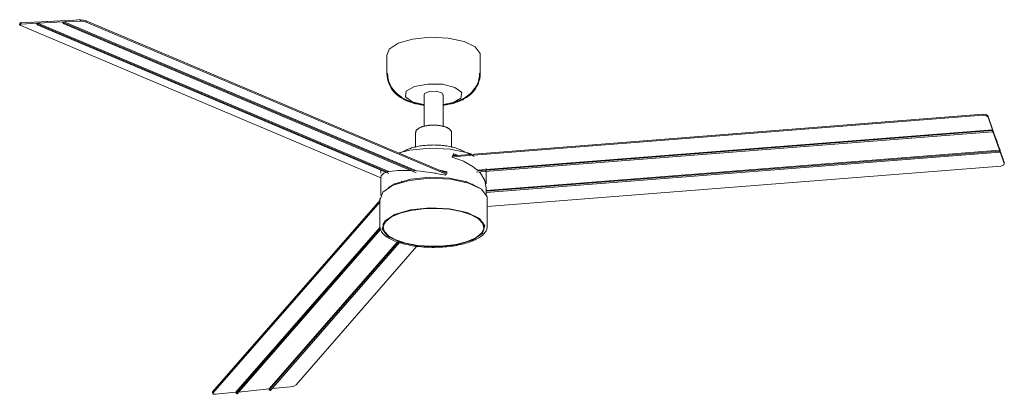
# Model space of a CAD drawing. Header units: millimetres. Extents: x 5571 to 11687, y -551 to 7395.
# Tile 2 of 3: x 7839 to 9209, y -551 to -29. Entities that reach past the tile are written whole.
import ezdxf

# ---------------------------------------------------------------- set-up
doc = ezdxf.new("R2010")
doc.units = ezdxf.units.MM
doc.layers.add('0_87', color=7, linetype='Continuous', lineweight=9)
doc.layers.add('Aparatos eléctricos', color=7, linetype='Continuous', lineweight=9)

# ---------------------------------------------------------------- blocks, each defined once
blk = doc.blocks.new('34287-1TW - 34287-1TW CRUISER XL LED Black fan with DC motor-587021-00 Isometrico PDF')
at = {"layer": '0_87'}
for p, q in [((4685.4, -33.7), (4685.1, -35.3)), ((4686.7, -32.8), (4685.4, -33.8)), ((5187.9, -248.8), (4686.6, -36.6)), ((4687.3, -33), (4687, -34.7)), ((4687, -34.7), (4709.2, -33.6)), ((4687.8, -33.2), (4687.3, -33)), ((4691.8, -32.5), (4687.8, -33.2)), ((4693, -32.9), (4691.8, -32.5)), ((4696.9, -32.3), (4693, -32.9)), ((4698.1, -32.7), (4696.9, -32.3)), ((4702.1, -32), (4698.1, -32.7)), ((4703.2, -32.4), (4702.1, -32)), ((4707.2, -31.8), (4703.2, -32.4)), ((4708.4, -32.2), (4707.2, -31.8)), ((4712.3, -31.5), (4708.4, -32.2)), ((4709.2, -33.6), (4708.9, -35)), ((4709.3, -35.9), (5198.8, -243.1)), ((4710.4, -34.9), (4710.6, -33.5)), ((5197.3, -241.1), (4710.4, -34.9)), ((4710.6, -33.5), (4745.5, -31.7)), ((4710.6, -33.5), (5199, -240.2)), ((4713.5, -31.9), (4712.3, -31.5)), ((4717.5, -31.2), (4713.5, -31.9)), ((4718.6, -31.6), (4717.5, -31.2)), ((4722.6, -31), (4718.6, -31.6)), ((4723.7, -31.4), (4722.6, -31)), ((4727.7, -30.7), (4723.7, -31.4)), ((4728.9, -31.1), (4727.7, -30.7)), ((4732.8, -30.5), (4728.9, -31.1)), ((4734, -30.9), (4732.8, -30.5)), ((4738, -30.2), (4734, -30.9)), ((4739.1, -30.6), (4738, -30.2)), ((4743.1, -29.9), (4739.1, -30.6)), ((4744.2, -30.3), (4743.1, -29.9)), ((4748.2, -29.7), (4744.2, -30.3)), ((4745.5, -31.7), (4745.3, -33.2)), ((4745.6, -34), (5236.7, -241.9)), ((4746.7, -33.1), (4747, -31.6)), ((5233.9, -239.3), (4746.7, -33.1)), ((4747, -31.6), (4769.1, -30.5)), ((4747, -31.6), (5237.2, -239.2)), ((4749.4, -30.1), (4748.2, -29.7)), ((4753.3, -29.4), (4749.4, -30.1)), ((4754.5, -29.8), (4753.3, -29.4)), ((4758.5, -29.2), (4754.5, -29.8)), ((4759.6, -29.6), (4758.5, -29.2)), ((4763.6, -28.9), (4759.6, -29.6)), ((4764.7, -29.3), (4763.6, -28.9)), ((4764.7, -29.3), (4768.7, -28.6)), ((4769.4, -28.9), (4768.7, -28.6)), ((4769.1, -30.5), (4769.4, -28.9)), ((4769.4, -28.9), (4769.7, -29.1)), ((4777.8, -30.1), (4777.5, -32)), ((5279.5, -244.5), (4777.5, -32)), ((5280.2, -242.7), (4777.8, -30.1)), ((5287.3, -219.7), (6025.6, -161.6)), ((5287.9, -218.3), (6025.7, -160.3)), ((6025.7, -160.3), (6025.6, -161.6)), ((6032.8, -163.1), (6032.7, -164.5)), ((6032.9, -163.8), (6032.8, -163.1)), ((6034, -166.4), (6032.9, -163.8)), ((6032.7, -164.5), (6038.7, -181.9)), ((6034.3, -167.8), (6034, -166.4)), ((6035.4, -170.4), (6034.3, -167.8)), ((6035.7, -171.8), (6035.4, -170.4)), ((6036.8, -174.4), (6035.7, -171.8)), ((6037.1, -175.8), (6036.8, -174.4)), ((6038.2, -178.4), (6037.1, -175.8)), ((5321, -241.1), (6039, -184.7)), ((5322.2, -238.2), (6038.7, -181.9)), ((6038.7, -183.1), (5322.9, -239.4)), ((6038.5, -179.8), (6038.2, -178.4)), ((6039.6, -182.5), (6038.5, -179.8)), ((6038.7, -181.9), (6038.7, -183.1)), ((6039.1, -184.3), (6039.1, -183)), ((6039.1, -183), (6048.7, -210.3)), ((6039.9, -183.8), (6039.6, -182.5)), ((6041, -186.5), (6039.9, -183.8)), ((6041.3, -187.8), (6041, -186.5)), ((6042.4, -190.5), (6041.3, -187.8)), ((6042.7, -191.8), (6042.4, -190.5)), ((6043.8, -194.5), (6042.7, -191.8)), ((6044.1, -195.8), (6043.8, -194.5)), ((6045.2, -198.5), (6044.1, -195.8)), ((6045.5, -199.9), (6045.2, -198.5)), ((6046.6, -202.5), (6045.5, -199.9)), ((6046.9, -203.9), (6046.6, -202.5)), ((6048, -206.5), (6046.9, -203.9)), ((5334.3, -266.5), (6048.7, -210.3)), ((6048.6, -211.6), (5334.3, -267.7)), ((5334.3, -269.3), (6048.9, -213.1)), ((6048.3, -207.9), (6048, -206.5)), ((6049.4, -210.5), (6048.3, -207.9)), ((6048.7, -210.3), (6048.6, -211.6)), ((6049, -212.7), (6049.1, -211.5)), ((6049.1, -211.5), (6055.1, -228.8)), ((6049.7, -211.9), (6049.4, -210.5)), ((6050.8, -214.5), (6049.7, -211.9)), ((6051.1, -215.9), (6050.8, -214.5)), ((6052.2, -218.6), (6051.1, -215.9)), ((6052.5, -219.9), (6052.2, -218.6)), ((5335.6, -288.9), (6050.4, -232.7)), ((6053.6, -222.6), (6052.5, -219.9)), ((6053.9, -223.9), (6053.6, -222.6)), ((6053.9, -223.9), (6055, -226.6)), ((6055.2, -227.4), (6055, -226.6)), ((6055.1, -228.8), (6055.2, -227.4)), ((6055.2, -229.6), (6055.3, -228.3)), ((6055.3, -228.3), (6055.3, -227.9)), ((5263, -242.4), (5264.2, -242.6)), ((5316.5, -258), (5316.5, -258.5)), ((5186.6, -279.9), (4953.6, -547)), ((5186.6, -282.3), (4954, -548.9)), ((4985.9, -547.7), (5186.6, -317.6)), ((5186.8, -319.2), (4986.2, -549.1)), ((4987.9, -549.6), (5187.3, -321.1)), ((5032.2, -543), (5210.8, -338.3)), ((5212, -338.7), (5032.5, -544.4)), ((5034.2, -545), (5213.7, -339.2)), ((5238, -344.3), (5069.7, -537.3)), ((4953.3, -547.9), (4953.7, -549.7)), ((4953.6, -547), (4954, -548.9)), ((4953.6, -547), (4953.6, -548.3)), ((4985.9, -547.7), (4957.7, -550.5)), ((4986.2, -549.1), (4985.9, -547.7)), ((5032.2, -543), (4989.6, -547.3)), ((5032.5, -544.4), (5032.2, -543)), ((5062.2, -540), (5035.9, -542.6))]:
    blk.add_line(p, q, dxfattribs=at)
for points in [[(4686.6, -36.6, 0), (4685.1, -35.3, 0), (4687, -34.7, 0)], [(4687.3, -33, 0), (4687, -32.9, 0), (4686.7, -32.8, 0)], [(4708.9, -35, 0), (4709.5, -35.9, 0), (4710.4, -34.9, 0)], [(4745.3, -33.2, 0), (4745.8, -34.1, 0), (4746.7, -33.1, 0)], [(4777.5, -32, 0), (4773.4, -30.9, 0), (4769.1, -30.5, 0)], [(4769.9, -29, 0), (4769.7, -29, 0), (4769.4, -28.9, 0)], [(4777.8, -30.1, 0), (4774, -29.1, 0), (4769.9, -29, 0)], [(6025.6, -161.6, 0), (6030.1, -162.3, 0), (6032.7, -164.5, 0)], [(6032.5, -162.4, 0), (6029.8, -160.7, 0), (6025.7, -160.3, 0)], [(6032.8, -163.1, 0), (6032.7, -162.8, 0), (6032.5, -162.4, 0)], [(6038.7, -183.1, 0), (6038.8, -184.5, 0), (6039.1, -184.3, 0)], [(6048.6, -211.6, 0), (6048.8, -212.9, 0), (6049, -212.7, 0)], [(6050.4, -232.7, 0), (6054.2, -231.4, 0), (6055.1, -228.8, 0)], [(6055.3, -227.9, 0), (6055.3, -227.7, 0), (6055.2, -227.4, 0)], [(5214.3, -238.5, 0), (5214.5, -238.5, 0), (5214.8, -238.5, 0)], [(5034.2, -544.7, 0), (5033.6, -545.2, 0), (5032.5, -544.4, 0)], [(5069.7, -537.3, 0), (5066.7, -539, 0), (5062.2, -540, 0)], [(4954, -548.9, 0), (4954.3, -550.3, 0), (4957.7, -550.5, 0)], [(4987.9, -549.3, 0), (4987.4, -549.9, 0), (4986.2, -549.1, 0)]]:
    blk.add_polyline3d(points, dxfattribs=at)
at = {"layer": 'Aparatos eléctricos', "color": 9, "true_color": 0xc0c0c0}
for p, q in [((5196.1, -77.5), (5196.1, -103.3)), ((5326.1, -103.3), (5326.1, -77.5)), ((5247.9, -133.1), (5247.9, -177.2)), ((5274.4, -177.2), (5274.4, -133.1)), ((5236.1, -186.3), (5236.1, -206)), ((5286.1, -205.9), (5286.1, -186.3)), ((5221.4, -210.9), (5213.7, -214.6)), ((5292.4, -218), (5288.6, -216.8)), ((5289.1, -215.5), (5295.9, -217.7)), ((5317.5, -219), (5300.9, -210.9)), ((5187.9, -238.5), (5187.9, -242.3)), ((5269.6, -238.2), (5280.1, -240.4)), ((5279.9, -240.9), (5272, -239.2)), ((5278.3, -244.2), (5277.9, -245.1)), ((5280.1, -240.4), (5279.2, -242.3)), ((5334.3, -257.2), (5334.3, -236.1)), ((5187.9, -247.6), (5187.9, -273.5)), ((5207.5, -257.3), (5207.5, -258.1)), ((5217.5, -253.8), (5216.2, -255.2)), ((5314.7, -258.1), (5314.7, -257.3)), ((5334.3, -273.5), (5334.3, -262.4)), ((5334.3, -273.5), (5334.3, -273.7)), ((5186.5, -277.6), (5186.5, -317)), ((5335.7, -317), (5335.7, -277.6)), ((5191, -315.1), (5191, -317.9)), ((5330.3, -311), (5331.1, -316.6)), ((5331.2, -317.9), (5331.2, -315.1))]:
    blk.add_line(p, q, dxfattribs=at)
for points in [[(5196.2, -78.6, 0), (5199.4, -69.8, 0), (5211.9, -61.5, 0), (5231.8, -55.6, 0), (5256.3, -53, 0), (5281.5, -54.2, 0)], [(5281.5, -54.2, 0), (5303.5, -58.9, 0), (5319.1, -66.5, 0), (5325.9, -75.7, 0), (5326, -78.9, 0)], [(5196.1, -103.3, 0), (5196.3, -107.3, 0), (5196.9, -111.2, 0), (5197.9, -114.9, 0), (5199.2, -118.3, 0), (5200.7, -121.4, 0), (5202.3, -124.2, 0), (5204.1, -126.7, 0), (5205.9, -129, 0), (5207.8, -131, 0), (5209.7, -132.7, 0), (5211.5, -134.3, 0), (5213.4, -135.7, 0), (5215.2, -137, 0), (5217, -138.1, 0), (5218.8, -139.1, 0), (5220.5, -140.1, 0), (5222.3, -140.9, 0), (5224, -141.7, 0), (5225.8, -142.4, 0), (5227.5, -143.1, 0), (5229.2, -143.7, 0), (5230.9, -144.2, 0), (5232.6, -144.8, 0), (5234.4, -145.2, 0), (5236.1, -145.7, 0), (5237.8, -146.1, 0), (5239.5, -146.4, 0), (5241.3, -146.8, 0), (5243, -147.1, 0), (5244.7, -147.3, 0), (5246.5, -147.6, 0), (5247, -147.7, 0)], [(5197.1, -103.3, 0), (5197.3, -107.2, 0), (5197.9, -111, 0), (5198.9, -114.6, 0), (5200.1, -117.9, 0), (5201.6, -120.9, 0), (5203.2, -123.7, 0), (5204.9, -126.1, 0), (5206.7, -128.3, 0), (5208.5, -130.3, 0), (5210.3, -132, 0), (5212.2, -133.5, 0), (5214, -134.9, 0), (5215.8, -136.1, 0), (5217.5, -137.3, 0), (5219.3, -138.3, 0), (5221, -139.2, 0), (5222.7, -140, 0), (5224.4, -140.8, 0), (5226.1, -141.5, 0), (5227.8, -142.1, 0), (5229.5, -142.7, 0), (5231.2, -143.3, 0), (5232.9, -143.8, 0), (5234.6, -144.3, 0), (5236.3, -144.7, 0), (5238, -145.1, 0), (5239.7, -145.5, 0), (5241.4, -145.8, 0), (5243.2, -146.1, 0), (5244.9, -146.4, 0), (5246.6, -146.6, 0), (5247.2, -146.7, 0)], [(5326.1, -103.3, 0), (5325.9, -107.3, 0), (5325.3, -111.2, 0), (5324.3, -114.9, 0), (5323, -118.3, 0), (5321.5, -121.4, 0), (5319.9, -124.2, 0), (5318.1, -126.7, 0), (5316.3, -129, 0), (5314.4, -131, 0), (5312.5, -132.7, 0), (5310.7, -134.3, 0), (5308.8, -135.7, 0), (5307, -137, 0), (5305.2, -138.1, 0), (5303.4, -139.1, 0), (5301.7, -140.1, 0), (5299.9, -140.9, 0), (5298.2, -141.7, 0), (5296.4, -142.4, 0), (5294.7, -143.1, 0), (5293, -143.7, 0), (5291.3, -144.2, 0), (5289.6, -144.8, 0), (5287.9, -145.2, 0), (5286.1, -145.7, 0), (5284.4, -146.1, 0), (5282.7, -146.4, 0), (5281, -146.8, 0), (5279.2, -147.1, 0), (5277.5, -147.3, 0), (5275.7, -147.6, 0), (5274.3, -147.8, 0)], [(5325.1, -103.3, 0), (5324.9, -107.2, 0), (5324.3, -111, 0), (5323.4, -114.6, 0), (5322.1, -117.9, 0), (5320.7, -120.9, 0), (5319, -123.7, 0), (5317.3, -126.1, 0), (5315.5, -128.3, 0), (5313.7, -130.3, 0), (5311.9, -132, 0), (5310.1, -133.5, 0), (5308.2, -134.9, 0), (5306.5, -136.1, 0), (5304.7, -137.3, 0), (5302.9, -138.3, 0), (5301.2, -139.2, 0), (5299.5, -140, 0), (5297.8, -140.8, 0), (5296.1, -141.5, 0), (5294.4, -142.1, 0), (5292.7, -142.7, 0), (5291, -143.3, 0), (5289.3, -143.8, 0), (5287.6, -144.3, 0), (5285.9, -144.7, 0), (5284.2, -145.1, 0), (5282.5, -145.5, 0), (5280.8, -145.8, 0), (5279.1, -146.1, 0), (5277.3, -146.4, 0), (5275.6, -146.6, 0), (5274.3, -146.8, 0)], [(5273.6, -118.7, 0), (5253, -118.3, 0), (5234.5, -121.8, 0), (5223.1, -128.3, 0), (5221.9, -136.2, 0), (5231.3, -143.1, 0), (5247.9, -147.3, 0)], [(5274.4, -147.3, 0), (5287.7, -144.4, 0), (5299.1, -137.8, 0), (5300.3, -130, 0), (5290.9, -123, 0), (5273.6, -118.7, 0)], [(5265.3, -128.3, 0), (5255.1, -128.6, 0), (5248.5, -131.5, 0), (5248, -133.1, 0)], [(5274.2, -133.4, 0), (5272.9, -130.8, 0), (5265.3, -128.3, 0)], [(5247.9, -147.8, 0), (5247.4, -147.7, 0), (5247, -147.7, 0)], [(5247.9, -146.8, 0), (5247.6, -146.7, 0), (5247.2, -146.7, 0)], [(5236.1, -186.3, 0), (5236.2, -185.7, 0), (5236.2, -185.1, 0), (5236.4, -184.6, 0), (5236.6, -184.1, 0), (5236.8, -183.6, 0), (5237.1, -183.1, 0), (5237.4, -182.6, 0), (5237.8, -182.2, 0), (5238.2, -181.8, 0), (5238.6, -181.4, 0), (5239.1, -181, 0), (5239.6, -180.6, 0), (5240.1, -180.2, 0), (5240.6, -179.9, 0), (5241.2, -179.6, 0), (5241.8, -179.3, 0), (5242.4, -179, 0), (5243.1, -178.7, 0), (5243.7, -178.4, 0), (5244.4, -178.1, 0), (5245.1, -177.9, 0), (5245.9, -177.6, 0), (5246.7, -177.4, 0), (5247.4, -177.2, 0), (5248.2, -177, 0), (5249.1, -176.8, 0), (5249.9, -176.6, 0), (5250.7, -176.4, 0), (5251.6, -176.3, 0), (5252.5, -176.2, 0), (5253.4, -176, 0), (5254.3, -175.9, 0), (5255.2, -175.8, 0), (5256.1, -175.7, 0), (5257.1, -175.7, 0), (5258, -175.6, 0), (5259, -175.6, 0), (5259.9, -175.6, 0), (5260.9, -175.6, 0), (5261.8, -175.6, 0), (5262.7, -175.6, 0), (5263.7, -175.6, 0), (5264.6, -175.6, 0), (5265.6, -175.7, 0), (5266.5, -175.8, 0), (5267.4, -175.9, 0), (5268.3, -176, 0), (5268.5, -176, 0)], [(5286.1, -186.3, 0), (5286.1, -185.7, 0), (5286, -185.1, 0), (5285.8, -184.6, 0), (5285.6, -184.1, 0), (5285.4, -183.6, 0), (5285.1, -183.1, 0), (5284.8, -182.6, 0), (5284.4, -182.2, 0), (5284, -181.8, 0), (5283.6, -181.4, 0), (5283.1, -181, 0), (5282.6, -180.6, 0), (5282.1, -180.2, 0), (5281.6, -179.9, 0), (5281, -179.6, 0), (5280.4, -179.3, 0), (5279.8, -179, 0), (5279.2, -178.7, 0), (5278.5, -178.4, 0), (5277.8, -178.1, 0), (5277.1, -177.9, 0), (5276.3, -177.6, 0), (5275.6, -177.4, 0), (5274.8, -177.2, 0), (5274, -177, 0), (5273.2, -176.8, 0), (5272.3, -176.6, 0), (5271.5, -176.4, 0), (5270.6, -176.3, 0), (5269.7, -176.2, 0), (5268.8, -176, 0), (5268.5, -176, 0)], [(5221.4, -210.9, 0), (5222.8, -210.2, 0), (5224.3, -209.6, 0), (5225.8, -209, 0), (5227.3, -208.4, 0), (5228.9, -207.9, 0), (5230.5, -207.3, 0), (5232.1, -206.9, 0), (5233.8, -206.4, 0), (5235.5, -206, 0), (5237.2, -205.6, 0), (5239, -205.3, 0), (5240.8, -204.9, 0), (5242.6, -204.6, 0), (5244.4, -204.4, 0), (5246.2, -204.1, 0), (5248.1, -203.9, 0), (5250, -203.7, 0), (5251.9, -203.6, 0), (5253.8, -203.5, 0), (5255.7, -203.4, 0), (5257.6, -203.3, 0), (5259.5, -203.3, 0), (5261.4, -203.2, 0), (5263.3, -203.3, 0), (5265.3, -203.3, 0), (5267.2, -203.4, 0), (5269.1, -203.5, 0), (5271, -203.6, 0), (5272.9, -203.8, 0), (5274.7, -204, 0), (5276.2, -204.2, 0)], [(5300.9, -210.9, 0), (5299.4, -210.2, 0), (5297.9, -209.6, 0), (5296.4, -209, 0), (5294.9, -208.4, 0), (5293.3, -207.9, 0), (5291.7, -207.3, 0), (5290.1, -206.9, 0), (5288.4, -206.4, 0), (5286.7, -206, 0), (5285, -205.6, 0), (5283.2, -205.3, 0), (5281.5, -204.9, 0), (5279.7, -204.6, 0), (5277.8, -204.4, 0), (5276.2, -204.2, 0)], [(5284, -208.9, 0), (5255.7, -207.6, 0), (5228.1, -210.4, 0), (5213, -214.3, 0)], [(5314.5, -216.2, 0), (5308.9, -214.2, 0), (5284, -208.9, 0)], [(5287, -220.2, 0), (5288.1, -217.8, 0), (5289.1, -215.5, 0)], [(5323.1, -239, 0), (5316.3, -233.4, 0), (5302.9, -225.8, 0), (5287, -220.2, 0)], [(5194.7, -241.4, 0), (5191.8, -242.6, 0), (5188.1, -246.2, 0), (5187.9, -248.3, 0)], [(5229, -238.6, 0), (5225.7, -238.5, 0), (5211.2, -238.7, 0), (5199.6, -240.1, 0), (5197.2, -240.6, 0)], [(5277.9, -245.1, 0), (5260.1, -241.8, 0), (5242.3, -239.6, 0), (5234, -238.9, 0)], [(5334.3, -263.2, 0), (5332.5, -252.7, 0), (5326.3, -242.5, 0), (5324.9, -240.9, 0)], [(5284.5, -250.9, 0), (5255.6, -249.5, 0), (5227.5, -252.5, 0), (5204.6, -259.2, 0), (5190.3, -268.8, 0), (5186.6, -278.9, 0)], [(5283.3, -249.4, 0), (5255.8, -248.1, 0), (5229.2, -250.9, 0), (5207.4, -257.4, 0), (5198.6, -262.2, 0)], [(5324.8, -263, 0), (5324.5, -262.8, 0), (5307.4, -254.5, 0), (5283.3, -249.4, 0)], [(5335.5, -279.2, 0), (5335.5, -275.5, 0), (5327.7, -264.9, 0), (5309.8, -256.3, 0), (5284.5, -250.9, 0)], [(5306, -255.1, 0), (5305.2, -254.2, 0), (5304.7, -253.8, 0)], [(5283.5, -292.2, 0), (5255.8, -290.9, 0), (5228.9, -293.7, 0), (5206.9, -300.2, 0), (5193.1, -309.4, 0), (5189.7, -319.9, 0), (5197.2, -330.1, 0), (5214.4, -338.4, 0), (5238.7, -343.6, 0)], [(5283.1, -292.8, 0), (5265.1, -291.5, 0), (5246.8, -292, 0), (5229.6, -294.3, 0), (5214.4, -298.1, 0), (5202.5, -303.4, 0), (5194.5, -309.6, 0), (5191.1, -316.4, 0), (5192.5, -323.3, 0), (5198.5, -329.8, 0), (5208.8, -335.5, 0), (5222.7, -340.1, 0), (5239.2, -343.1, 0)], [(5238.7, -343.6, 0), (5266.4, -344.9, 0), (5293.3, -342.1, 0), (5315.3, -335.6, 0), (5329.1, -326.4, 0), (5332.5, -315.9, 0), (5325, -305.7, 0), (5307.8, -297.4, 0), (5283.5, -292.2, 0)], [(5239.2, -343.1, 0), (5257.1, -344.3, 0), (5275.4, -343.8, 0), (5292.7, -341.6, 0), (5307.8, -337.7, 0), (5319.7, -332.4, 0), (5327.7, -326.2, 0), (5331.1, -319.4, 0), (5329.7, -312.5, 0), (5323.7, -306, 0), (5313.4, -300.3, 0), (5299.5, -295.8, 0), (5283.1, -292.8, 0)], [(5191.1, -316.4, 0), (5191.1, -313.6, 0), (5191.8, -311.2, 0)], [(5186.5, -317, 0), (5186.6, -318.2, 0), (5186.8, -319.4, 0), (5187.1, -320.6, 0), (5187.5, -321.8, 0), (5188.1, -323, 0), (5188.8, -324.1, 0), (5189.6, -325.3, 0), (5190.5, -326.4, 0), (5191.5, -327.5, 0), (5192.7, -328.6, 0), (5193.9, -329.6, 0), (5195.2, -330.6, 0), (5196.7, -331.6, 0), (5198.2, -332.6, 0), (5199.9, -333.6, 0), (5201.6, -334.5, 0), (5203.5, -335.4, 0), (5205.4, -336.2, 0), (5207.4, -337.1, 0), (5209.5, -337.9, 0), (5211.7, -338.6, 0), (5213.9, -339.4, 0), (5216.2, -340.1, 0), (5218.6, -340.7, 0), (5221.1, -341.3, 0), (5223.6, -341.9, 0), (5226.2, -342.5, 0), (5228.9, -343, 0), (5231.6, -343.5, 0), (5234.3, -343.9, 0), (5237.1, -344.3, 0), (5237.9, -344.4, 0)], [(5335.7, -317, 0), (5335.6, -318.2, 0), (5335.4, -319.4, 0), (5335.1, -320.6, 0), (5334.7, -321.8, 0), (5334.1, -323, 0), (5333.4, -324.1, 0), (5332.6, -325.3, 0), (5331.7, -326.4, 0), (5330.7, -327.5, 0), (5329.6, -328.6, 0), (5328.3, -329.6, 0), (5327, -330.6, 0), (5325.5, -331.6, 0), (5324, -332.6, 0), (5322.3, -333.6, 0), (5320.6, -334.5, 0), (5318.8, -335.4, 0), (5316.8, -336.2, 0), (5314.8, -337.1, 0), (5312.7, -337.9, 0), (5310.5, -338.6, 0), (5308.3, -339.4, 0), (5306, -340.1, 0), (5303.6, -340.7, 0), (5301.1, -341.3, 0), (5298.6, -341.9, 0), (5296, -342.5, 0), (5293.3, -343, 0), (5290.7, -343.5, 0), (5287.9, -343.9, 0), (5285.1, -344.3, 0), (5282.3, -344.6, 0), (5279.5, -344.9, 0), (5276.6, -345.2, 0), (5273.7, -345.4, 0), (5270.8, -345.5, 0), (5267.8, -345.7, 0), (5264.9, -345.7, 0), (5261.9, -345.8, 0), (5258.9, -345.8, 0), (5256, -345.7, 0), (5253, -345.6, 0), (5250.1, -345.5, 0), (5247.2, -345.3, 0), (5244.3, -345.1, 0), (5241.4, -344.8, 0), (5238.6, -344.5, 0), (5237.9, -344.4, 0)]]:
    blk.add_polyline3d(points, dxfattribs=at)

msp = doc.modelspace()

# ---------------------------------------------------------------- block references
at = {"layer": 'Aparatos eléctricos', "color": 9, "true_color": 0xc0c0c0}
msp.add_blockref('34287-1TW - 34287-1TW CRUISER XL LED Black fan with DC motor-587021-00 Isometrico PDF', (3153.4, 0), dxfattribs=at)

doc.saveas('drawing.dxf')
